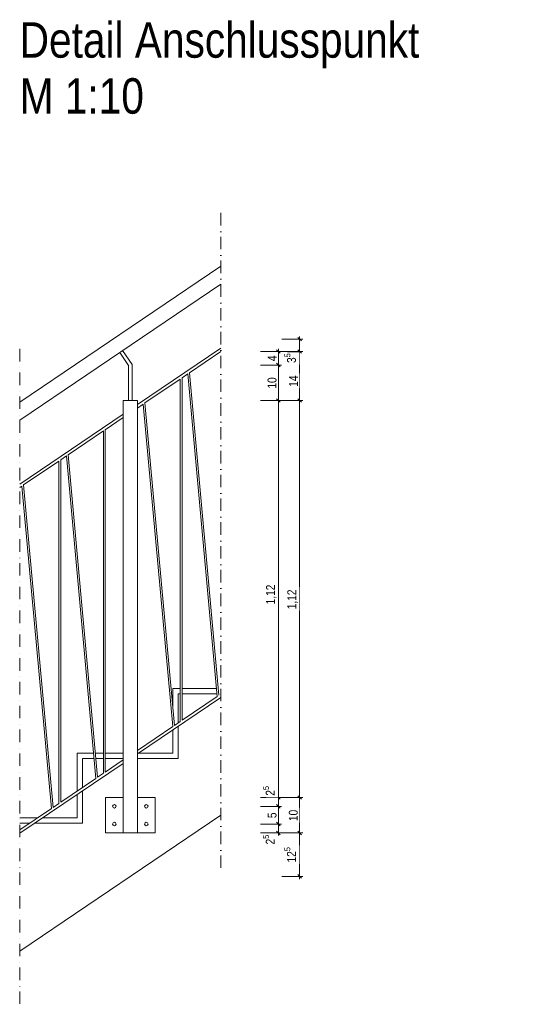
# Model space of a CAD drawing. Header units: metres. Extents: x -58265 to 688021, y -56222 to 35250.
# Tile 46 of 67: x 685318 to 686729, y -55252 to -52474. Entities that reach past the tile are written whole.
import ezdxf

# ---------------------------------------------------------------- set-up
doc = ezdxf.new("R2010")
doc.units = ezdxf.units.M
doc.header["$LTSCALE"] = 0.05
doc.linetypes.add('Strichpunktlinie', pattern=[13405.555248, 7055.555344, -3527.777672, 0, -2822.222233])
doc.linetypes.add('Wipeout_Contour', pattern=[20000, 0, -20000])
for name, color, linetype in [('A_1_Schraffuren', 7, 'Continuous'), ('A_1_Wände_Innen_Massiv', 7, 'Continuous'), ('A_4_Detail_Inhalt', 7, 'Continuous'), ('A_5_Detail_Bemaßung', 7, 'Continuous')]:
    doc.layers.add(name, color=color, linetype=linetype)
doc.styles.add('ERSTELLTER_STIL_2', font='txt')
doc.dimstyles.new('ERSTELLTER_STIL__12', dxfattribs={"dimtxt": 25, "dimasz": 9.5, "dimexe": 0.18, "dimexo": 50, "dimgap": 0, "dimtad": 1, "dimlfac": 0.001, "dimzin": 0, "dimdsep": 46, "dimtxsty": 'ERSTELLTER_STIL_2', "dimblk": 'ARROWHEAD_6', "dimblk1": 'ARROWHEAD_6', "dimblk2": 'ARROWHEAD_6', "dimcen": 0.09, "dimclrd": 7, "dimclre": 7, "dimclrt": 7, "dimazin": 0, "dimtfac": 1, "dimtdec": 4, "dimtmove": 0, "dimatfit": 3, "dimfxl": 1, "dimtolj": 1, "dimtzin": 0, "dimarcsym": 0})

# ---------------------------------------------------------------- blocks, each defined once
blk = doc.blocks.new('*D194', base_point=(639260.5, -54646.5))
at = {"layer": 'A_5_Detail_Bemaßung', "color": 7, "linetype": 'Continuous', "lineweight": 15}
for p, q in [((686041.9, -54738.2), (686051.9, -54748.2)), ((686046.9, -54768.2), (686046.9, -54743.2)), ((686056.2, -54768.2), (685996.9, -54768.2)), ((686041.9, -54763.2), (686051.9, -54773.2)), ((686046.9, -54775.7), (686046.9, -54768.2))]:
    blk.add_line(p, q, dxfattribs=at)
at = {"color": 254, "linetype": 'Wipeout_Contour', "lineweight": 0, "ltscale": 2752854.216436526}
blk.add_wipeout([(686046.1, -54805), (686046.1, -54768.9), (686012.6, -54768.9), (686012.6, -54805)], dxfattribs=at).dxf.layer = 'A_1_Schraffuren'
at = {"layer": 'A_5_Detail_Bemaßung', "color": 7, "lineweight": 15, "insert": (686043.6, -54800.7), "char_height": 25, "attachment_point": 7, "rotation": 90, "style": 'ERSTELLTER_STIL_2'}
blk.add_mtext('\\A1;{\\pql;\\fSwis721 Cn BT|b0|i0|c0|p0;\\W1.000000;2\\fSwis721 Cn BT|b0|i0|c0|p0;\\W1.000000;\\A1{\\H.66x;\\S5^  ;}}', dxfattribs=at)
blk = doc.blocks.new('ARROWHEAD_6')
at = {"color": 0, "linetype": 'Continuous', "lineweight": 0}
for p, q in [((0, 0), (-1, 0)), ((-0.5, -0.5), (0.5, 0.5))]:
    blk.add_line(p, q, dxfattribs=at)
blk = doc.blocks.new('*D195', base_point=(639260.5, -54646.5))
at = {"layer": 'A_5_Detail_Bemaßung', "color": 7, "linetype": 'Continuous', "lineweight": 15}
for p, q in [((686041.9, -54688.2), (686051.9, -54698.2)), ((686046.9, -54743.2), (686046.9, -54693.2)), ((686056.2, -54743.2), (685996.9, -54743.2)), ((686041.9, -54738.2), (686051.9, -54748.2)), ((686046.9, -54768.2), (686046.9, -54743.2))]:
    blk.add_line(p, q, dxfattribs=at)
at = {"color": 254, "linetype": 'Wipeout_Contour', "lineweight": 0, "ltscale": 2752832.32821589}
blk.add_wipeout([(686046.1, -54730.7), (686046.1, -54705.6), (686012.6, -54705.6), (686012.6, -54730.7)], dxfattribs=at).dxf.layer = 'A_1_Schraffuren'
at = {"layer": 'A_5_Detail_Bemaßung', "color": 7, "lineweight": 15, "insert": (686041.9, -54726.5), "char_height": 25, "attachment_point": 7, "rotation": 90, "style": 'ERSTELLTER_STIL_2'}
blk.add_mtext('\\A1;{\\pql;\\fSwis721 Cn BT|b0|i0|c0|p0;\\W1.000000;5}', dxfattribs=at)
blk = doc.blocks.new('*D196', base_point=(639260.5, -54646.5))
at = {"layer": 'A_5_Detail_Bemaßung', "color": 7, "linetype": 'Continuous', "lineweight": 15}
for p, q in [((686041.9, -54663.2), (686051.9, -54673.2)), ((686056.2, -54668.2), (685996.9, -54668.2)), ((686041.9, -54688.2), (686051.9, -54698.2)), ((686046.9, -54693.2), (686046.9, -54668.2)), ((686056.2, -54693.2), (685996.9, -54693.2)), ((686046.9, -54743.2), (686046.9, -54693.2))]:
    blk.add_line(p, q, dxfattribs=at)
blk = doc.blocks.new('*D197', base_point=(639260.5, -54646.5))
at = {"layer": 'A_5_Detail_Bemaßung', "color": 7, "linetype": 'Continuous', "lineweight": 15}
for p, q in [((686056.2, -53548.2), (685996.9, -53548.2)), ((686041.9, -53543.2), (686051.9, -53553.2)), ((686046.9, -54668.2), (686046.9, -53548.2)), ((686041.9, -54663.2), (686051.9, -54673.2)), ((686056.2, -54668.2), (685996.9, -54668.2))]:
    blk.add_line(p, q, dxfattribs=at)
at = {"color": 254, "linetype": 'Wipeout_Contour', "lineweight": 0, "ltscale": 2752635.072378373}
blk.add_wipeout([(686046.1, -54127.7), (686046.1, -54061.1), (686012.6, -54061.1), (686012.6, -54127.7)], dxfattribs=at).dxf.layer = 'A_1_Schraffuren'
at = {"color": 254, "linetype": 'Wipeout_Contour', "lineweight": 0, "ltscale": 2752810.468286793}
blk.add_wipeout([(686046.1, -54667.4), (686046.1, -54631.4), (686012.6, -54631.4), (686012.6, -54667.4)], dxfattribs=at).dxf.layer = 'A_1_Schraffuren'
at = {"layer": 'A_5_Detail_Bemaßung', "color": 7, "lineweight": 15, "char_height": 25, "attachment_point": 7, "rotation": 90, "style": 'ERSTELLTER_STIL_2'}
for s, insert in [('\\A1;{\\pql;\\fSwis721 Cn BT|b0|i0|c0|p0;\\W1.000000;1,12}', (686041.9, -54123.5)), ('\\A1;{\\pql;\\fSwis721 Cn BT|b0|i0|c0|p0;\\W1.000000;2\\fSwis721 Cn BT|b0|i0|c0|p0;\\W1.000000;\\A1{\\H.66x;\\S5^  ;}}', (686043.6, -54663.2))]:
    blk.add_mtext(s, dxfattribs=dict(at, insert=insert))
blk = doc.blocks.new('*D198', base_point=(639260.5, -54646.5))
at = {"layer": 'A_5_Detail_Bemaßung', "color": 7, "linetype": 'Continuous', "lineweight": 15}
for p, q in [((686056.2, -53448.2), (685996.9, -53448.2)), ((686041.9, -53443.2), (686051.9, -53453.2)), ((686046.9, -53548.2), (686046.9, -53448.2)), ((686056.2, -53548.2), (685996.9, -53548.2)), ((686041.9, -53543.2), (686051.9, -53553.2))]:
    blk.add_line(p, q, dxfattribs=at)
at = {"color": 254, "linetype": 'Wipeout_Contour', "lineweight": 0, "ltscale": 2752448.627671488}
blk.add_wipeout([(686046.1, -53519), (686046.1, -53477.3), (686012.6, -53477.3), (686012.6, -53519)], dxfattribs=at).dxf.layer = 'A_1_Schraffuren'
at = {"layer": 'A_5_Detail_Bemaßung', "color": 7, "lineweight": 15, "insert": (686041.9, -53514.8), "char_height": 25, "attachment_point": 7, "rotation": 90, "style": 'ERSTELLTER_STIL_2'}
blk.add_mtext('\\A1;{\\pql;\\fSwis721 Cn BT|b0|i0|c0|p0;\\W1.000000;10}', dxfattribs=at)
blk = doc.blocks.new('*D199', base_point=(639260.5, -54646.5))
at = {"layer": 'A_5_Detail_Bemaßung', "color": 7, "linetype": 'Continuous', "lineweight": 15}
for p, q in [((686056.2, -53410), (685996.9, -53410)), ((686051.9, -53415), (686041.9, -53405)), ((686046.9, -53410), (686046.9, -53402.5)), ((686046.9, -53448.2), (686046.9, -53410)), ((686056.2, -53448.2), (685996.9, -53448.2)), ((686041.9, -53443.2), (686051.9, -53453.2))]:
    blk.add_line(p, q, dxfattribs=at)
at = {"color": 254, "linetype": 'Wipeout_Contour', "lineweight": 0, "ltscale": 2752427.147127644}
blk.add_wipeout([(686046.1, -53441.6), (686046.1, -53416.5), (686012.6, -53416.5), (686012.6, -53441.6)], dxfattribs=at).dxf.layer = 'A_1_Schraffuren'
at = {"layer": 'A_5_Detail_Bemaßung', "color": 7, "lineweight": 15, "insert": (686041.9, -53437.4), "char_height": 25, "attachment_point": 7, "rotation": 90, "style": 'ERSTELLTER_STIL_2'}
blk.add_mtext('\\A1;{\\pql;\\fSwis721 Cn BT|b0|i0|c0|p0;\\W1.000000;4}', dxfattribs=at)
blk = doc.blocks.new('*D200', base_point=(639260.5, -54646.5))
at = {"layer": 'A_5_Detail_Bemaßung', "color": 7, "linetype": 'Continuous', "lineweight": 15}
for p, q in [((686116.2, -54768.2), (686056.9, -54768.2)), ((686101.9, -54763.2), (686111.9, -54773.2)), ((686106.9, -54890.8), (686106.9, -54768.2)), ((686101.9, -54885.8), (686111.9, -54895.8)), ((686116.2, -54890.8), (686056.9, -54890.8)), ((686106.9, -54898.3), (686106.9, -54890.8))]:
    blk.add_line(p, q, dxfattribs=at)
at = {"color": 254, "linetype": 'Wipeout_Contour', "lineweight": 0, "ltscale": 2753107.008109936}
blk.add_wipeout([(686106.1, -54855.8), (686106.1, -54803.2), (686072.6, -54803.2), (686072.6, -54855.8)], dxfattribs=at).dxf.layer = 'A_1_Schraffuren'
at = {"layer": 'A_5_Detail_Bemaßung', "color": 7, "lineweight": 15, "insert": (686103.6, -54851.6), "char_height": 25, "attachment_point": 7, "rotation": 90, "style": 'ERSTELLTER_STIL_2'}
blk.add_mtext('\\A1;{\\pql;\\fSwis721 Cn BT|b0|i0|c0|p0;\\W1.000000;12\\fSwis721 Cn BT|b0|i0|c0|p0;\\W1.000000;\\A1{\\H.66x;\\S5^  ;}}', dxfattribs=at)
blk = doc.blocks.new('*D201', base_point=(639260.5, -54646.5))
at = {"layer": 'A_5_Detail_Bemaßung', "color": 7, "linetype": 'Continuous', "lineweight": 15}
for p, q in [((686101.9, -54663.2), (686111.9, -54673.2)), ((686116.2, -54668.2), (686056.9, -54668.2)), ((686106.9, -54768.2), (686106.9, -54668.2)), ((686116.2, -54768.2), (686056.9, -54768.2)), ((686101.9, -54763.2), (686111.9, -54773.2))]:
    blk.add_line(p, q, dxfattribs=at)
at = {"color": 254, "linetype": 'Wipeout_Contour', "lineweight": 0, "ltscale": 2753071.569295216}
blk.add_wipeout([(686106.1, -54739), (686106.1, -54697.3), (686072.6, -54697.3), (686072.6, -54739)], dxfattribs=at).dxf.layer = 'A_1_Schraffuren'
at = {"layer": 'A_5_Detail_Bemaßung', "color": 7, "lineweight": 15, "insert": (686101.9, -54734.8), "char_height": 25, "attachment_point": 7, "rotation": 90, "style": 'ERSTELLTER_STIL_2'}
blk.add_mtext('\\A1;{\\pql;\\fSwis721 Cn BT|b0|i0|c0|p0;\\W1.000000;10}', dxfattribs=at)
blk = doc.blocks.new('*D202', base_point=(639260.5, -54646.5))
at = {"layer": 'A_5_Detail_Bemaßung', "color": 7, "linetype": 'Continuous', "lineweight": 15}
for p, q in [((686116.2, -53548.2), (686056.9, -53548.2)), ((686101.9, -53543.2), (686111.9, -53553.2)), ((686106.9, -54668.2), (686106.9, -53548.2)), ((686101.9, -54663.2), (686111.9, -54673.2)), ((686116.2, -54668.2), (686056.9, -54668.2))]:
    blk.add_line(p, q, dxfattribs=at)
at = {"color": 254, "linetype": 'Wipeout_Contour', "lineweight": 0, "ltscale": 2752878.662592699}
blk.add_wipeout([(686106.1, -54141.5), (686106.1, -54074.9), (686072.6, -54074.9), (686072.6, -54141.5)], dxfattribs=at).dxf.layer = 'A_1_Schraffuren'
at = {"layer": 'A_5_Detail_Bemaßung', "color": 7, "lineweight": 15, "insert": (686101.9, -54137.3), "char_height": 25, "attachment_point": 7, "rotation": 90, "style": 'ERSTELLTER_STIL_2'}
blk.add_mtext('\\A1;{\\pql;\\fSwis721 Cn BT|b0|i0|c0|p0;\\W1.000000;1,12}', dxfattribs=at)
blk = doc.blocks.new('*D203', base_point=(639260.5, -54646.5))
at = {"layer": 'A_5_Detail_Bemaßung', "color": 7, "linetype": 'Continuous', "lineweight": 15}
for p, q in [((686116.2, -53410), (686056.9, -53410)), ((686101.9, -53405), (686111.9, -53415)), ((686106.9, -53548.2), (686106.9, -53410)), ((686116.2, -53548.2), (686056.9, -53548.2)), ((686101.9, -53543.2), (686111.9, -53553.2))]:
    blk.add_line(p, q, dxfattribs=at)
at = {"color": 254, "linetype": 'Wipeout_Contour', "lineweight": 0, "ltscale": 2752666.319057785}
blk.add_wipeout([(686106.1, -53446.8), (686106.1, -53410.7), (686072.6, -53410.7), (686072.6, -53446.8)], dxfattribs=at).dxf.layer = 'A_1_Schraffuren'
at = {"color": 254, "linetype": 'Wipeout_Contour', "lineweight": 0, "ltscale": 2752686.242406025}
blk.add_wipeout([(686106.1, -53513.7), (686106.1, -53472), (686072.6, -53472), (686072.6, -53513.7)], dxfattribs=at).dxf.layer = 'A_1_Schraffuren'
at = {"layer": 'A_5_Detail_Bemaßung', "color": 7, "lineweight": 15, "char_height": 25, "attachment_point": 7, "rotation": 90, "style": 'ERSTELLTER_STIL_2'}
for s, insert in [('\\A1;{\\pql;\\fSwis721 Cn BT|b0|i0|c0|p0;\\W1.000000;3\\fSwis721 Cn BT|b0|i0|c0|p0;\\W1.000000;\\A1{\\H.66x;\\S5^  ;}}', (686103.8, -53442.5)), ('\\A1;{\\pql;\\fSwis721 Cn BT|b0|i0|c0|p0;\\W1.000000;14}', (686101.9, -53509.5))]:
    blk.add_mtext(s, dxfattribs=dict(at, insert=insert))
blk = doc.blocks.new('*D204', base_point=(639260.5, -54646.5))
at = {"layer": 'A_5_Detail_Bemaßung', "color": 7, "linetype": 'Continuous', "lineweight": 15}
for p, q in [((686116.2, -53375.2), (686056.9, -53375.2)), ((686111.9, -53380.2), (686101.9, -53370.2)), ((686106.9, -53375.2), (686106.9, -53367.7)), ((686106.9, -53410), (686106.9, -53375.2)), ((686116.2, -53410), (686056.9, -53410)), ((686101.9, -53405), (686111.9, -53415))]:
    blk.add_line(p, q, dxfattribs=at)

msp = doc.modelspace()

# ---------------------------------------------------------------- linework, layer by layer
at = {"layer": 'A_4_Detail_Inhalt', "color": 7, "linetype": 'Strichpunktlinie', "lineweight": 15, "ltscale": 0.1, "flags": 128}
for points in [[(685884.948, -53019.151), (685884.948, -54868.192)], [(685317.583, -53402.648), (685317.583, -55251.689)]]:
    msp.add_lwpolyline(points, dxfattribs=at)
at = {"layer": 'A_4_Detail_Inhalt', "color": 7, "linetype": 'Continuous', "lineweight": 15, "flags": 128}
for points in [[(685317.583, -53552.648), (685884.948, -53169.151)], [(685884.948, -53219.846), (685317.583, -53603.342)], [(685624.522, -53548.189), (685624.522, -53449.721), (685599.54, -53412.761)], [(685634.522, -53548.189), (685634.522, -53446.658), (685607.824, -53407.161)], [(685649.522, -53560.028), (685884.948, -53400.897)], [(685884.948, -53410.553), (685796.54, -53470.311)], [(685770.24, -53488.088), (685670.821, -53555.288)], [(685770.24, -54453.696), (685770.24, -53488.088)], [(685791.81, -53473.508), (685775.24, -53484.708)], [(685775.24, -54450.317), (685775.24, -53484.708)], [(685874.659, -54383.117), (685791.81, -53473.508)], [(685879.389, -54379.92), (685796.54, -53470.311)], [(685666.092, -53558.484), (685649.522, -53569.684)], [(685748.941, -54468.093), (685666.092, -53558.484)], [(685753.67, -54464.896), (685670.821, -53555.288)], [(685317.583, -53784.394), (685609.522, -53587.065)], [(685609.522, -53596.721), (685558.833, -53630.983)], [(685553.833, -53634.363), (685454.414, -53701.563)], [(685553.833, -54599.972), (685553.833, -53634.363)], [(685558.833, -54596.592), (685558.833, -53630.983)], [(685428.114, -53719.339), (685328.695, -53786.539)], [(685428.114, -54684.948), (685428.114, -53719.339)], [(685449.684, -53704.76), (685433.114, -53715.96)], [(685433.114, -54681.569), (685433.114, -53715.96)], [(685532.533, -54614.369), (685449.684, -53704.76)], [(685537.263, -54611.172), (685454.414, -53701.563)], [(685323.966, -53789.736), (685317.583, -53794.05)], [(685406.815, -54699.345), (685323.966, -53789.736)], [(685411.544, -54696.148), (685328.695, -53786.539)], [(685884.948, -54385.818), (685649.522, -54544.949)], [(685775.24, -54450.317), (685874.659, -54383.117)], [(685649.522, -54535.293), (685748.941, -54468.093)], [(685753.67, -54464.896), (685770.24, -54453.696)], [(685609.522, -54571.986), (685317.583, -54769.315)], [(685558.833, -54596.592), (685609.522, -54562.33)], [(685537.263, -54611.172), (685553.833, -54599.972)], [(685433.114, -54681.569), (685532.533, -54614.369)], [(685411.544, -54696.148), (685428.114, -54684.948)], [(685609.522, -54768.189), (685559.522, -54768.189), (685559.522, -54668.189), (685609.522, -54668.189)], [(685649.522, -54768.189), (685699.522, -54768.189), (685699.522, -54668.189), (685649.522, -54668.189)], [(685317.583, -54759.659), (685406.815, -54699.345)]]:
    msp.add_lwpolyline(points, dxfattribs=at)
msp.add_lwpolyline([(685649.522, -54768.189), (685609.522, -54768.189), (685609.522, -53548.189), (685649.522, -53548.189)], close=True, dxfattribs=at)
at = {"layer": 'A_4_Detail_Inhalt', "color": 253, "linetype": 'Continuous', "lineweight": 15, "flags": 128}
for points in [[(685749.522, -54419.348), (685749.522, -54360.689), (685770.24, -54360.689)], [(685764.522, -54457.562), (685764.522, -54375.689), (685770.24, -54375.689)], [(685775.24, -54360.689), (685872.617, -54360.689)], [(685775.24, -54375.689), (685873.983, -54375.689)], [(685649.522, -54558.189), (685764.522, -54558.189), (685764.522, -54467.218)], [(685649.522, -54543.189), (685749.522, -54543.189), (685749.522, -54477.357)], [(685479.522, -54650.201), (685479.522, -54543.189), (685526.05, -54543.189)], [(685531.071, -54543.189), (685553.833, -54543.189)], [(685558.833, -54543.189), (685609.522, -54543.189)], [(685494.522, -54640.062), (685494.522, -54558.189), (685527.417, -54558.189)], [(685532.437, -54558.189), (685553.833, -54558.189)], [(685558.833, -54558.189), (685609.522, -54558.189)], [(685359.934, -54740.689), (685494.522, -54740.689), (685494.522, -54649.718)], [(685382.125, -54725.689), (685479.522, -54725.689), (685479.522, -54659.857)], [(685884.948, -54718.192), (685317.583, -55101.689)], [(685317.583, -54725.689), (685367.84, -54725.689)], [(685317.583, -54740.689), (685345.648, -54740.689)]]:
    msp.add_lwpolyline(points, dxfattribs=at)
at = {"layer": 'A_4_Detail_Inhalt', "color": 7, "linetype": 'Continuous', "lineweight": 15}
for centre in [(685584.522, -54693.189), (685674.522, -54693.189), (685584.522, -54743.189), (685674.522, -54743.189)]:
    msp.add_circle(centre, 5, dxfattribs=at)

# ---------------------------------------------------------------- texts
at = {"layer": 'A_1_Wände_Innen_Massiv', "color": 7, "linetype": 'Continuous', "lineweight": 25, "insert": (685317.583, -52740.614), "char_height": 100, "attachment_point": 7, "line_spacing_factor": 0.947604, "style": 'ERSTELLTER_STIL_2'}
msp.add_mtext('\\A1;{\\pql;\\fSwis721 Cn BT|b0|i0|c0|p0;\\W1.000000;Detail Anschlusspunkt\\P\\pql;\\fSwis721 Cn BT|b0|i0|c0|p0;\\W1.000000;M 1:10}', dxfattribs=at)

# ---------------------------------------------------------------- next in the draw order: dimensions: what is measured, and where the dimension line sits
at = {"layer": 'A_5_Detail_Bemaßung', "color": 7, "linetype": 'Continuous', "lineweight": 15}
dim = msp.add_linear_dim(base=(686046.8607286, -54743.189498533), p1=(685699.521759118, -54768.189498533), p2=(685674.521759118, -54743.189498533), angle=90, dimstyle='ERSTELLTER_STIL__12', dxfattribs=at)
dim.commit()
dim.dimension.update_dxf_attribs({"geometry": '*D194', "text_midpoint": (686029.360728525, -54757.57822425), "dimtype": 160, "text_rotation": 90})

# ---------------------------------------------------------------- next in the draw order: dimensions: what is measured, and where the dimension line sits
dim = msp.add_linear_dim(base=(686046.861, -54693.189), p1=(685674.522, -54743.189), p2=(685674.522, -54693.189), angle=90, dimstyle='ERSTELLTER_STIL__12', dxfattribs=at)
dim.commit()
dim.dimension.update_dxf_attribs({"geometry": '*D195', "text_midpoint": (686029.361, -54716.977), "dimtype": 160, "text_rotation": 90})

# ---------------------------------------------------------------- next in the draw order: dimensions: what is measured, and where the dimension line sits
dim = msp.add_linear_dim(base=(686046.8607286, -54668.189498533), p1=(685674.521759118, -54693.189498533), p2=(685699.521759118, -54668.189498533), angle=90, dimstyle='ERSTELLTER_STIL__12', dxfattribs=at)
dim.commit()
dim.dimension.update_dxf_attribs({"geometry": '*D196', "text_midpoint": (686029.360728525, -54620.019623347), "dimtype": 160, "text_rotation": 90})

# ---------------------------------------------------------------- next in the draw order: dimensions: what is measured, and where the dimension line sits
for base, p1, p2, picture, middle in [((686046.861, -53548.189), (685699.522, -54668.189), (685629.522, -53548.189), '*D197', (686029.361, -54091.115)), ((686106.861, -54768.189), (685629.522, -54890.842), (685559.522, -54768.189), '*D200', (686089.361, -54798.913))]:
    dim = msp.add_linear_dim(base=base, p1=p1, p2=p2, angle=90, dimstyle='ERSTELLTER_STIL__12', dxfattribs=at)
    dim.commit()
    dim.dimension.update_dxf_attribs({"geometry": picture, "text_midpoint": middle, "dimtype": 160, "text_rotation": 90})

# ---------------------------------------------------------------- next in the draw order: dimensions: what is measured, and where the dimension line sits
for base, p1, p2, picture, middle in [((686046.861, -53448.189), (685629.522, -53548.189), (685629.522, -53448.189), '*D198', (686029.361, -53495.765)), ((686106.861, -54668.189), (685559.522, -54768.189), (685699.522, -54668.189), '*D201', (686089.361, -54715.765))]:
    dim = msp.add_linear_dim(base=base, p1=p1, p2=p2, angle=90, dimstyle='ERSTELLTER_STIL__12', dxfattribs=at)
    dim.commit()
    dim.dimension.update_dxf_attribs({"geometry": picture, "text_midpoint": middle, "dimtype": 160, "text_rotation": 90})

# ---------------------------------------------------------------- next in the draw order: dimensions: what is measured, and where the dimension line sits
for base, p1, p2, picture, middle in [((686046.861, -53409.961), (685629.522, -53448.189), (685603.682, -53409.961), '*D199', (686029.361, -53427.863)), ((686106.861, -53548.189), (685699.522, -54668.189), (685609.522, -53548.189), '*D202', (686089.361, -54104.894))]:
    dim = msp.add_linear_dim(base=base, p1=p1, p2=p2, angle=90, dimstyle='ERSTELLTER_STIL__12', dxfattribs=at)
    dim.commit()
    dim.dimension.update_dxf_attribs({"geometry": picture, "text_midpoint": middle, "dimtype": 160, "text_rotation": 90})

# ---------------------------------------------------------------- next in the draw order: dimensions: what is measured, and where the dimension line sits
dim = msp.add_linear_dim(base=(686106.861, -53409.961), p1=(685609.522, -53548.189), p2=(685603.682, -53409.961), angle=90, dimstyle='ERSTELLTER_STIL__12', dxfattribs=at)
dim.commit()
dim.dimension.update_dxf_attribs({"geometry": '*D203', "text_midpoint": (686089.361, -53490.43), "dimtype": 160, "text_rotation": 90})

# ---------------------------------------------------------------- next in the draw order: dimensions: what is measured, and where the dimension line sits
dim = msp.add_linear_dim(base=(686106.861, -53375.164), p1=(685603.682, -53409.961), p2=(685580.162, -53375.164), angle=90, dimstyle='ERSTELLTER_STIL__12', dxfattribs=at)
dim.commit()
dim.dimension.update_dxf_attribs({"geometry": '*D204', "text_midpoint": (686089.361, -53399.35), "dimtype": 160, "text_rotation": 90})

doc.saveas('drawing.dxf')
